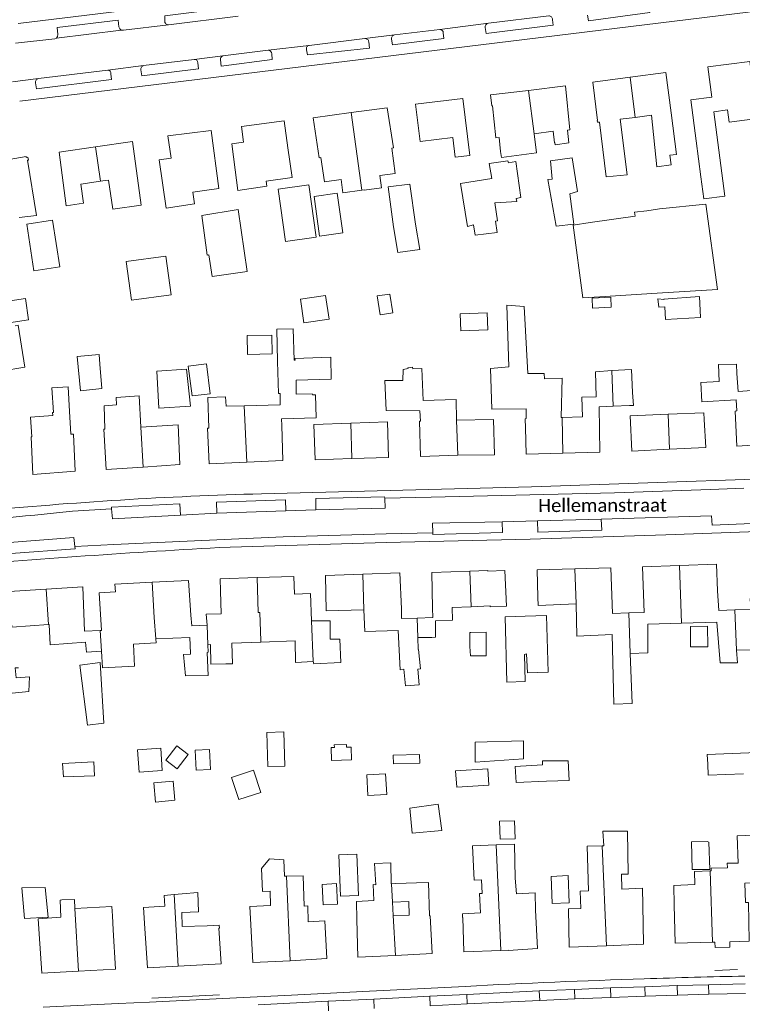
# Model space of a CAD drawing. Extents: x 177628 to 188968, y 384226 to 390673.
# Tile 76 of 256: x 182431 to 182567, y 385806 to 385992. Entities that reach past the tile are written whole.
import ezdxf

# ---------------------------------------------------------------- set-up
doc = ezdxf.new("R2010")
doc.units = 0
for name, color, linetype, lineweight in [('B01_F', 14, 'Continuous', 9), ('B01_T', 14, 'Continuous', 9), ('B02_F', 14, 'Continuous', 9), ('B02_T', 14, 'Continuous', 9), ('B07_D', 14, 'Continuous', 9), ('B07_F', 14, 'Continuous', 9), ('B07_T', 14, 'Continuous', 9), ('B11_F', 14, 'Continuous', 9), ('B11_S', 14, 'Continuous', 9), ('B14_F', 14, 'Continuous', 9), ('T04_F', 253, 'HAAG', 9), ('V00_T', 8, 'Continuous', 9), ('Z06', 7, 'Continuous', 9)]:
    doc.layers.add(name, color=color, linetype=linetype, lineweight=lineweight)
doc.styles.add('Legend', font='calibri.ttf')
doc.linetypes.add('HAAG', pattern='A,4,-1,[5,TOPOCAD.SHX,S=0.35,R=0,X=-0.35,Y=-0.35],-1', length=6)

msp = doc.modelspace()

# ---------------------------------------------------------------- linework, layer by layer
at = {"layer": 'B01_F', "linetype": 'Continuous'}
for points in [[(182554.958, 385966.641), (182553.968, 385974.585)], [(182540.413, 385972.823), (182541.655, 385962.429)], [(182482.187, 385962.342), (182481.398, 385967.952)], [(182471.433, 385963.741), (182471.947, 385959.843)], [(182466.245, 385920.642), (182466.432, 385914.829)], [(182559.794, 385919.835), (182566.295, 385920.214), (182566.378, 385918.082)], [(182446.636, 385919.053), (182446.758, 385914.657)], [(182500.002, 385918.15), (182506.396, 385918.096), (182506.538, 385916.167)], [(182520.025, 385918.422), (182526.518, 385918.463), (182526.513, 385916.634)], [(182432.683, 385916.888), (182432.901, 385913.168)], [(182562.722, 385883.994), (182562.988, 385880.29)], [(182566.011, 385880.394), (182569.034, 385880.498), (182568.952, 385882.56)], [(182505.88, 385878.862), (182508.838, 385878.942), (182508.759, 385880.745)], [(182463.048, 385879.381), (182463.245, 385877.353)], [(182502.884, 385880.616), (182502.922, 385878.782), (182505.88, 385878.862)], [(182562.988, 385880.29), (182566.011, 385880.394)], [(182445.878, 385876.502), (182442.924, 385876.383), (182442.826, 385878.11)], [(182508.003, 385828.782), (182508.223, 385822.475)], [(182528.231, 385826.829), (182528.309, 385823.539)], [(182548.552, 385827.703), (182548.601, 385824.438)], [(182554.532, 385824.504), (182554.444, 385828.202)], [(182494.459, 385821.724), (182494.391, 385825.179)], [(182454.346, 385820.021), (182454.094, 385824.029)], [(182474.376, 385820.733), (182474.185, 385824.202)], [(182448.17, 385822.478), (182448.334, 385819.77)]]:
    msp.add_lwpolyline(points, dxfattribs=at)
at = {"layer": 'B01_T', "linetype": 'Continuous'}
for points in [[(182561.633, 385977.544), (182560.898, 385983.309), (182568.832, 385984.32), (182569.085, 385982.336), (182572.894, 385982.821), (182574.026, 385973.642), (182573.719, 385973.603), (182573.677, 385973.93), (182564.928, 385972.814)], [(182546.178, 385981.31), (182552.968, 385982.201), (182553.968, 385974.585)], [(182526.97, 385978.819), (182533.966, 385979.657), (182534.801, 385971.338), (182534.326, 385971.278), (182534.568, 385968.866), (182531.985, 385968.53), (182531.945, 385968.915), (182531.846, 385968.902), (182531.625, 385971.086), (182528.001, 385970.617)], [(182540.413, 385972.823), (182540.006, 385972.767), (182539.96, 385973.115), (182539.998, 385973.12), (182539.138, 385980.386), (182546.178, 385981.31)], [(182526.97, 385978.819), (182519.791, 385977.96), (182520.01, 385975.875), (182520.136, 385975.89), (182520.771, 385969.8), (182521.37, 385969.881), (182521.649, 385967.23)], [(182515.826, 385966.481), (182513.089, 385966.151), (182512.617, 385969.886), (182506.432, 385969.149), (182505.55, 385976.213), (182514.514, 385977.303), (182515.826, 385966.481)], [(182558.701, 385969.286), (182557.706, 385977.043), (182561.633, 385977.544)], [(182487.655, 385966.095), (182487.35, 385966.054), (182486.198, 385973.644), (182493.351, 385974.613)], [(182493.351, 385974.613), (182500.202, 385975.541), (182501.395, 385967.943), (182501.05, 385967.897)], [(182550.268, 385974.112), (182547.13, 385973.711)], [(182559.582, 385962.414), (182560.131, 385958.26), (182564.099, 385958.766), (182562.055, 385974.786), (182564.634, 385975.115), (182564.928, 385972.814)], [(182481.398, 385967.952), (182480.727, 385973.037), (182472.607, 385971.965), (182472.999, 385968.991), (182470.779, 385968.698), (182471.433, 385963.741)], [(182547.13, 385973.711), (182544.281, 385973.347)], [(182459.322, 385965.984), (182458.697, 385970.198), (182466.861, 385971.189), (182468.33, 385960.224)], [(182453.645, 385957.079), (182451.965, 385969.123), (182444.996, 385968.119)], [(182558.701, 385969.286), (182559.582, 385962.414)], [(182444.996, 385968.119), (182438.088, 385967.123), (182439.417, 385956.964), (182442.733, 385957.432), (182442.212, 385961.071), (182445.935, 385961.606)], [(182425.788, 385958.087), (182424.681, 385965.041), (182431.863, 385966.266), (182431.882, 385966.116), (182432.171, 385966.17), (182432.282, 385965.607), (182432.096, 385965.58), (182433.837, 385955.142), (182430.513, 385954.709)], [(182458.374, 385956.503), (182457.018, 385965.642), (182459.322, 385965.984)], [(182445.935, 385961.606), (182446.809, 385961.731)], [(182491.463, 385961.951), (182491.785, 385959.437), (182495.422, 385959.927)], [(182495.422, 385959.927), (182495.826, 385959.981), (182495.83, 385959.944), (182499.102, 385960.384), (182498.811, 385962.665)], [(182463.389, 385959.537), (182463.721, 385957.297), (182458.374, 385956.503)], [(182468.33, 385960.224), (182465.18, 385959.786)], [(182432.901, 385913.168), (182432.776, 385913.159), (182433.136, 385906.076), (182441.129, 385906.712), (182440.797, 385913.707), (182440.313, 385913.674), (182440.067, 385918.009)], [(182533.475, 385910.089), (182540.456, 385910.27), (182540.358, 385918.882)], [(182540.358, 385918.882), (182542.954, 385918.988)], [(182573.417, 385911.863), (182566.406, 385911.443), (182566.087, 385918.066), (182566.378, 385918.082)], [(182437.005, 385917.785), (182436.865, 385917.775), (182436.896, 385917.235)], [(182480.243, 385915.337), (182480.2, 385916.586), (182486.785, 385916.814)], [(182506.538, 385916.167), (182506.335, 385916.162), (182506.53, 385909.434), (182513.552, 385909.69)], [(182513.552, 385909.69), (182520.514, 385909.757), (182520.332, 385916.471), (182513.319, 385916.342)], [(182526.513, 385916.634), (182526.32, 385916.628), (182526.365, 385914.895)], [(182533.3, 385916.842), (182533.144, 385916.837)], [(182537.166, 385916.959), (182533.3, 385916.842)], [(182546.191, 385917.164), (182546.491, 385910.463)], [(182553.383, 385917.473), (182560.17, 385917.765), (182560.236, 385916.462)], [(182553.668, 385910.835), (182560.502, 385911.189), (182560.236, 385916.462)], [(182446.758, 385914.657), (182446.535, 385914.644), (182446.986, 385907), (182453.989, 385907.46)], [(182453.989, 385907.46), (182460.934, 385907.916), (182460.604, 385915.45), (182453.561, 385915.046)], [(182466.432, 385914.829), (182466.162, 385914.819), (182466.524, 385908.052), (182473.653, 385908.387)], [(182473.653, 385908.387), (182480.468, 385908.707), (182480.243, 385915.337)], [(182493.295, 385915.779), (182486.314, 385915.547), (182486.558, 385908.855), (182493.493, 385909.059)], [(182493.295, 385915.779), (182500.238, 385916.009), (182500.477, 385909.265), (182493.493, 385909.059)], [(182526.365, 385914.895), (182526.494, 385909.909), (182533.475, 385910.089)], [(182546.491, 385910.463), (182553.668, 385910.835)], [(182528.736, 385882.826), (182528.58, 385887.979), (182535.696, 385888.191)], [(182535.696, 385888.191), (182542.555, 385888.395)], [(182542.555, 385888.395), (182542.84, 385879.732), (182545.953, 385879.827)], [(182545.953, 385879.827), (182548.848, 385879.916), (182548.529, 385888.569)], [(182548.529, 385888.569), (182555.549, 385888.809)], [(182555.549, 385888.809), (182562.542, 385889.049), (182562.722, 385883.994)], [(182475.565, 385886.51), (182468.601, 385886.3), (182468.669, 385884.039)], [(182485.87, 385878.337), (182485.714, 385883.484), (182482.625, 385883.391), (182482.529, 385886.72), (182475.565, 385886.51)], [(182495.792, 385880.427), (182488.646, 385880.237), (182488.549, 385886.93), (182495.561, 385887.168)], [(182495.561, 385887.168), (182502.574, 385887.406), (182502.884, 385880.616)], [(182508.759, 385880.745), (182508.636, 385887.486), (182515.831, 385887.723)], [(182515.831, 385887.723), (182519.282, 385887.836), (182519.284, 385887.759), (182522.48, 385887.886), (182522.772, 385881.128), (182519.681, 385881.012), (182519.677, 385881.143), (182516.075, 385881.011)], [(182435.633, 385884.347), (182442.607, 385884.783), (182442.826, 385878.11)], [(182448.772, 385883.823), (182448.664, 385885.257), (182455.724, 385885.63)], [(182455.724, 385885.63), (182462.58, 385885.993), (182463.048, 385879.381)], [(182436.052, 385877.651), (182429.171, 385877.128), (182428.659, 385883.911), (182435.633, 385884.347)], [(182445.878, 385876.502), (182446.14, 385876.513), (182445.693, 385883.66), (182448.772, 385883.823)], [(182468.669, 385884.039), (182468.801, 385879.673)], [(182535.963, 385881.545), (182528.784, 385881.256), (182528.736, 385882.826)], [(182516.075, 385881.011), (182512.474, 385880.88)], [(182465.96, 385879.587), (182468.801, 385879.673)], [(182466.097, 385877.518), (182465.96, 385879.587)], [(182436.214, 385877.663), (182436.052, 385877.651)], [(182463.245, 385877.353), (182466.097, 385877.518)], [(182462.974, 385872.204), (182462.821, 385875.19)], [(182466.259, 385873.814), (182466.322, 385872.375), (182466.116, 385872.364)], [(182476.309, 385874.314), (182470.775, 385874.114), (182470.917, 385870.208), (182469.646, 385870.191)], [(182565.099, 385817.545), (182568.73, 385817.65), (182568.575, 385825.002), (182568.059, 385824.984)], [(182517.843, 385822.992), (182514.444, 385822.807), (182514.466, 385822.129), (182514.506, 385822.131), (182514.716, 385815.61), (182521.706, 385815.911)], [(182521.706, 385815.911), (182523.076, 385815.97), (182523.078, 385815.899), (182528.663, 385816.261), (182528.309, 385823.539)], [(182541.71, 385816.791), (182534.681, 385816.512), (182534.554, 385823.746), (182536.834, 385823.858)], [(182548.601, 385824.438), (182548.711, 385817.068), (182541.71, 385816.791)], [(182554.532, 385824.504), (182554.701, 385817.243), (182561.788, 385817.449)], [(182481.805, 385813.922), (182488.764, 385814.367), (182488.376, 385821.508), (182485.241, 385821.334)], [(182494.459, 385821.724), (182494.674, 385814.59), (182501.749, 385814.959)], [(182501.749, 385814.959), (182508.736, 385815.324), (182508.323, 385822.478), (182508.223, 385822.475)], [(182448.334, 385819.77), (182448.783, 385812.34), (182441.75, 385811.946)], [(182460.641, 385812.901), (182454.814, 385812.58), (182454.346, 385820.021)], [(182466.119, 385820.581), (182468.418, 385820.69), (182468.461, 385820.125), (182468.3, 385820.118), (182468.786, 385813.349), (182460.641, 385812.901)], [(182474.376, 385820.733), (182474.769, 385813.582), (182481.805, 385813.922)], [(182441.75, 385811.946), (182434.824, 385811.558), (182434.302, 385819.056)], [(182561.788, 385817.449), (182562.233, 385817.462)], [(182562.233, 385817.462), (182562.286, 385816.453), (182565.095, 385816.535), (182565.099, 385817.545)]]:
    msp.add_lwpolyline(points, dxfattribs=at)
at = {"layer": 'B02_F', "linetype": 'Continuous'}
for points in [[(182523.014, 385965.501), (182519.527, 385964.963), (182520.031, 385962.101)], [(182536.219, 385959.682), (182535.251, 385966.053), (182531.102, 385965.448)], [(182520.031, 385962.101), (182514.109, 385961.185)], [(182465.08, 385955.121), (182471.966, 385956.254), (182473.715, 385944.491)], [(182432, 385953.494), (182436.868, 385954.227), (182438.198, 385945.394)], [(182456.951, 385918.605), (182462.983, 385919.028), (182462.179, 385925.995)], [(182442.168, 385921.929), (182446.184, 385922.355)], [(182463.271, 385920.938), (182466.717, 385921.316)], [(182522.542, 385879.065), (182526.318, 385879.206)], [(182526.318, 385879.206), (182530.339, 385879.356)], [(182485.87, 385878.337), (182489.419, 385878.313), (182489.404, 385874.887)], [(182490.62, 385828.543), (182490.817, 385824.671), (182488.082, 385824.533)], [(182534.679, 385824.924), (182531.436, 385824.785), (182531.215, 385829.924)], [(182436.043, 385822.196), (182431.545, 385821.966)]]:
    msp.add_lwpolyline(points, dxfattribs=at)
at = {"layer": 'B02_T', "linetype": 'Continuous'}
for points in [[(182486.775, 385951.01), (182480.977, 385950.214), (182479.579, 385960.104), (182485.369, 385960.895), (182486.775, 385951.01)], [(182505.588, 385953.5), (182504.495, 385961.07), (182500.364, 385960.519), (182501.403, 385952.951)], [(182491.832, 385951.856), (182487.36, 385951.21), (182486.401, 385958.708), (182490.725, 385959.333), (182491.832, 385951.856)], [(182542.954, 385918.988), (182546.103, 385919.117)]]:
    msp.add_lwpolyline(points, dxfattribs=at)
at = {"layer": 'B07_D', "linetype": 'Continuous'}
for points in [[(182546.178, 385981.31), (182547.13, 385973.711)], [(182526.97, 385978.819), (182528.001, 385970.617)], [(182493.351, 385974.613), (182495.422, 385959.927)], [(182445.935, 385961.606), (182444.996, 385968.119)], [(182542.713, 385925.725), (182542.954, 385918.988)], [(182473.653, 385908.387), (182473.151, 385919.083)], [(182513.552, 385909.69), (182513.319, 385916.342)], [(182533.3, 385916.842), (182533.475, 385910.089)], [(182553.668, 385910.835), (182553.383, 385917.473)], [(182453.561, 385915.046), (182453.989, 385907.46)], [(182493.295, 385915.779), (182493.493, 385909.059)], [(182535.696, 385888.191), (182535.963, 385881.545)], [(182555.937, 385877.892), (182555.549, 385888.809)], [(182475.765, 385879.883), (182475.565, 385886.51)], [(182495.792, 385880.427), (182495.561, 385887.168)], [(182515.831, 385887.723), (182516.075, 385881.011)], [(182456.39, 385874.896), (182456.098, 385878.988), (182455.724, 385885.63)], [(182436.052, 385877.651), (182435.633, 385884.347)], [(182505.979, 385875.198), (182505.88, 385878.862)], [(182546.198, 385872.141), (182545.953, 385879.827)], [(182566.335, 385872.796), (182566.011, 385880.394)], [(182466.259, 385873.814), (182466.097, 385877.518)], [(182486.217, 385870.622), (182485.87, 385878.337)], [(182445.878, 385876.502), (182446.123, 385872.569)], [(182521.706, 385815.911), (182520.847, 385835.871)], [(182541.71, 385816.791), (182540.874, 385835.708)], [(182561.328, 385830.955), (182561.788, 385817.449)], [(182481.131, 385829.977), (182481.805, 385813.922)], [(182501.224, 385825.03), (182501.041, 385828.528)], [(182460.641, 385812.901), (182459.894, 385826.477)], [(182441.75, 385811.946), (182441.082, 385823.868)], [(182501.749, 385814.959), (182501.357, 385822.48)]]:
    msp.add_lwpolyline(points, dxfattribs=at)
at = {"layer": 'B07_F', "linetype": 'Continuous'}
for points in [[(182476.3, 385874.549), (182476.095, 385879.893)], [(182476.309, 385874.314), (182476.3, 385874.549)]]:
    msp.add_lwpolyline(points, dxfattribs=at)
at = {"layer": 'B07_T', "linetype": 'Continuous'}
msp.add_lwpolyline([(182475.765, 385879.883), (182476.095, 385879.893)], dxfattribs=at)
at = {"layer": 'B11_F', "linetype": 'Continuous'}
for points in [[(182521.649, 385967.23), (182521.826, 385966.132), (182528.498, 385966.999), (182528.001, 385970.617)], [(182463.389, 385959.537), (182465.18, 385959.786)], [(182559.794, 385919.835), (182559.608, 385923.496), (182563.082, 385923.664), (182562.936, 385926.883)], [(182562.936, 385926.883), (182566.311, 385926.967), (182566.399, 385925.178)], [(182566.399, 385925.178), (182566.618, 385921.8), (182569.211, 385921.954), (182569.365, 385918.242)], [(182448.926, 385919.229), (182448.876, 385920.666), (182453.235, 385920.953), (182453.561, 385915.046)], [(182448.926, 385919.229), (182446.636, 385919.053)], [(182486.217, 385870.622), (182482.813, 385870.427), (182482.771, 385874.548), (182476.309, 385874.314)], [(182438.403, 385822.193), (182438.29, 385825.413), (182438.598, 385825.448)], [(182438.598, 385825.448), (182440.988, 385825.555)], [(182440.988, 385825.555), (182441.082, 385823.868)], [(182501.224, 385825.03), (182504.272, 385825.149), (182504.387, 385822.561), (182501.357, 385822.48)], [(182501.357, 385822.48), (182501.224, 385825.03)], [(182441.082, 385823.868), (182448.08, 385824.247), (182448.17, 385822.478)]]:
    msp.add_lwpolyline(points, dxfattribs=at)
at = {"layer": 'B11_S', "linetype": 'Continuous'}
for points in [[(182550.268, 385974.112), (182551.241, 385964.355), (182553.955, 385964.684), (182553.699, 385966.535), (182554.958, 385966.641)], [(182544.281, 385973.347), (182545.609, 385962.841), (182541.655, 385962.429)], [(182498.811, 385962.665), (182501.715, 385963.05), (182501.05, 385967.897)], [(182487.655, 385966.095), (182488.306, 385961.502), (182491.463, 385961.951)], [(182453.645, 385957.079), (182448.243, 385956.303), (182447.451, 385961.823), (182446.809, 385961.731)], [(182482.187, 385962.342), (182477.268, 385961.596), (182477.438, 385960.646), (182471.947, 385959.843)], [(182520.025, 385918.422), (182519.783, 385926.142), (182523.219, 385926.441), (182522.882, 385938.138), (182526.149, 385937.873), (182526.811, 385925.156), (182529.936, 385925.187), (182530, 385924.188), (182533.328, 385924.311), (182533.144, 385916.837)], [(182486.785, 385916.814), (182486.656, 385921.16), (182486.065, 385921.153), (182485.977, 385921.345), (182482.977, 385921.242), (182482.958, 385923.948), (182489.582, 385924.123), (182489.536, 385928.299), (182482.744, 385928.049), (182482.76, 385927.719), (182482.574, 385927.703), (182482.412, 385933.628), (182479.29, 385933.567), (182479.414, 385927.486), (182479.627, 385921.401), (182479.915, 385921.413), (182479.913, 385919.24), (182473.151, 385919.083)], [(182500.002, 385918.15), (182499.761, 385923.849), (182503.175, 385923.855), (182503.23, 385925.974), (182504.171, 385926.125), (182504.141, 385926.279), (182504.976, 385926.407), (182505.041, 385926.053), (182506.773, 385926.128), (182507.016, 385920.083), (182513.285, 385920.28), (182513.319, 385916.342)], [(182542.713, 385925.725), (182539.628, 385925.528), (182539.765, 385920.767), (182537.047, 385920.686), (182537.166, 385916.959)], [(182440.067, 385918.009), (182439.79, 385922.629), (182436.725, 385922.446), (182437.005, 385917.785)], [(182473.151, 385919.083), (182469.692, 385919.002), (182469.591, 385920.77), (182466.245, 385920.642)], [(182436.896, 385917.235), (182432.683, 385916.888)], [(182546.191, 385917.164), (182553.383, 385917.473)], [(182508.64, 385875.199), (182509.335, 385875.235), (182509.359, 385878.339), (182512.54, 385878.455), (182512.474, 385880.88)], [(182546.198, 385872.141), (182546.556, 385862.651), (182543.131, 385862.571), (182542.783, 385875.72), (182536.079, 385875.397), (182535.963, 385881.545)], [(182495.792, 385880.427), (182495.983, 385876.308), (182502.252, 385876.505), (182502.667, 385869.048), (182503.36, 385869.158), (182503.655, 385866.02), (182506.279, 385866.196), (182505.982, 385869.146), (182506.488, 385869.209), (182506.145, 385872.898)], [(182575.985, 385878.815), (182572.203, 385878.692), (182572.238, 385878.072), (182569.528, 385877.988), (182569.671, 385872.856), (182566.335, 385872.796)], [(182446.123, 385872.569), (182443.295, 385872.423), (182443.066, 385874.282), (182436.399, 385873.816), (182436.214, 385877.663)], [(182555.937, 385877.892), (182549.563, 385877.723), (182549.553, 385872.26), (182546.198, 385872.141)], [(182566.335, 385872.796), (182566.498, 385870.391), (182563.261, 385870.358), (182562.589, 385878.069), (182555.937, 385877.892)], [(182462.821, 385875.19), (182456.39, 385874.896)], [(182505.979, 385875.198), (182508.64, 385875.199)], [(182506.145, 385872.898), (182506.041, 385872.895), (182505.979, 385875.198)], [(182456.39, 385874.896), (182456.451, 385874.177), (182452.17, 385873.914), (182452.347, 385869.725), (182446.313, 385869.438), (182446.123, 385872.569)], [(182466.801, 385870.153), (182466.752, 385873.845), (182466.259, 385873.814)], [(182466.116, 385872.364), (182466.331, 385867.968), (182462.022, 385867.903), (182461.628, 385871.929), (182462.948, 385872.015), (182462.974, 385872.204)], [(182469.646, 385870.191), (182466.801, 385870.153)], [(182540.874, 385835.708), (182541.2, 385835.719), (182541.013, 385838.482), (182545.668, 385838.495), (182545.796, 385830.351), (182544.54, 385830.335), (182544.648, 385827.494), (182548.552, 385827.703)], [(182561.328, 385830.955), (182561.529, 385830.961), (182561.523, 385831.478), (182564.598, 385831.57), (182564.589, 385832.454), (182566.665, 385832.445), (182566.474, 385837.609), (182570.965, 385837.819), (182571.29, 385828.682), (182567.926, 385828.664), (182568.059, 385824.984)], [(182520.847, 385835.871), (182524.33, 385836.007), (182524.437, 385829.598), (182524.674, 385826.629), (182528.231, 385826.829)], [(182517.843, 385822.992), (182517.677, 385826.654), (182518.175, 385826.682), (182518.058, 385829.288), (182516.671, 385829.235), (182516.325, 385835.695), (182520.847, 385835.871)], [(182536.834, 385823.858), (182536.747, 385827.092), (182538.307, 385827.16), (182538.043, 385835.615), (182540.874, 385835.708)], [(182481.131, 385829.977), (182480.775, 385829.973), (182480.665, 385833.07), (182477.906, 385833.249), (182476.392, 385831.397), (182476.607, 385827.065), (182478.07, 385827.138), (182478.12, 385824.423), (182474.185, 385824.202)], [(182501.041, 385828.528), (182500.969, 385828.522), (182500.869, 385832.476), (182497.795, 385832.346), (182498.074, 385828.348), (182497.54, 385828.352), (182497.651, 385825.349), (182494.391, 385825.179)], [(182554.444, 385828.202), (182558.431, 385828.353), (182558.362, 385830.865), (182561.328, 385830.955)], [(182485.241, 385821.334), (182485.173, 385824.314), (182484.494, 385824.248), (182484.296, 385830.016), (182481.131, 385829.977)], [(182501.834, 385828.59), (182501.041, 385828.528)], [(182505.763, 385828.677), (182501.834, 385828.59)], [(182508.003, 385828.782), (182505.763, 385828.677)], [(182459.894, 385826.477), (182461.407, 385826.605)], [(182464.324, 385826.852), (182461.407, 385826.605)], [(182464.324, 385826.852), (182464.492, 385823.217)], [(182454.094, 385824.029), (182458.108, 385824.262), (182457.99, 385826.316), (182459.894, 385826.477)], [(182464.492, 385823.217), (182461.306, 385823.07), (182461.405, 385820.406), (182466.119, 385820.581)], [(182438.403, 385822.193), (182434.104, 385821.893), (182434.302, 385819.056)]]:
    msp.add_lwpolyline(points, dxfattribs=at)
at = {"layer": 'B14_F', "linetype": 'Continuous'}
for points in [[(182520.716, 385957.534), (182524.74, 385957.738), (182524.616, 385958.312), (182525.522, 385958.495), (182524.586, 385965.318), (182523.17, 385965.107), (182523.014, 385965.501)], [(182536.219, 385959.682), (182534.811, 385959.237), (182535.56, 385953.493), (182532.197, 385953.101), (182530.613, 385961.927), (182531.449, 385961.98), (182531.102, 385965.448)], [(182514.109, 385961.185), (182515.381, 385953.016), (182516.523, 385953.323), (182516.867, 385951.412), (182521.006, 385951.901), (182520.708, 385954.037), (182521.109, 385954.133), (182520.557, 385957.526), (182520.716, 385957.534)], [(182549.346, 385956.031), (182551.785, 385956.35), (182560.513, 385957.244), (182562.725, 385941.128), (182551.307, 385940.394)], [(182538.644, 385953.768), (182547.152, 385954.971), (182547.045, 385955.729), (182549.346, 385956.031)], [(182432, 385953.494), (182433.33, 385944.661), (182438.198, 385945.394)], [(182465.08, 385955.121), (182466.15, 385947.619), (182466.467, 385947.659), (182467.06, 385943.537), (182473.715, 385944.491)], [(182501.403, 385952.951), (182502.202, 385948.097), (182506.389, 385948.687), (182505.588, 385953.5)], [(182537.261, 385939.49), (182535.382, 385953.307), (182538.644, 385953.768)], [(182458.278, 385947.409), (182459.288, 385940.101), (182451.794, 385939.065), (182450.784, 385946.373), (182458.278, 385947.409)], [(182551.307, 385940.394), (182540.431, 385939.694)], [(182425.845, 385938.51), (182431.706, 385939.391), (182432.316, 385935.332), (182426.455, 385934.45), (182425.845, 385938.51)], [(182484.417, 385934.792), (182483.759, 385939.241), (182488.541, 385939.95), (182489.199, 385935.501), (182484.417, 385934.792)], [(182498.879, 385936.304), (182501.259, 385936.664), (182500.702, 385940.232), (182498.322, 385939.872), (182498.879, 385936.304)], [(182540.431, 385939.694), (182537.261, 385939.49)], [(182538.994, 385939.478), (182539.096, 385937.574), (182542.613, 385937.757), (182542.511, 385939.661), (182538.994, 385939.478)], [(182552.577, 385939.295), (182552.611, 385939.182), (182551.427, 385939.316), (182551.626, 385937.743), (182552.735, 385937.788), (182552.908, 385935.4), (182559.491, 385935.823), (182559.298, 385939.765), (182552.577, 385939.295)], [(182519.136, 385936.689), (182519.267, 385933.457), (182514.161, 385933.251), (182514.03, 385936.483), (182519.136, 385936.689)], [(182426.937, 385926.536), (182427.151, 385925.621), (182431.628, 385926.374), (182430.312, 385934.313), (182429.792, 385934.23)], [(182473.752, 385928.816), (182473.686, 385932.359), (182478.358, 385932.446), (182478.424, 385928.903), (182473.752, 385928.816)], [(182445.798, 385926.982), (182445.644, 385928.78), (182441.484, 385928.392), (182442.168, 385921.929)], [(182446.184, 385922.355), (182445.798, 385926.982)], [(182456.951, 385918.605), (182456.593, 385925.653), (182462.179, 385925.995)], [(182463.271, 385920.938), (182462.511, 385926.592), (182465.993, 385927.046), (182466.717, 385921.316)], [(182546.646, 385921.589), (182546.479, 385925.965), (182542.713, 385925.725)], [(182546.646, 385921.589), (182546.821, 385919.146), (182546.103, 385919.117)], [(182522.542, 385879.065), (182522.852, 385866.734), (182526.307, 385866.83), (182526.189, 385871.939), (182526.584, 385872.069)], [(182526.584, 385872.069), (182526.762, 385868.482), (182530.688, 385868.585), (182530.339, 385879.356)], [(182557.599, 385877.272), (182557.647, 385873.38), (182560.906, 385873.42), (182560.857, 385877.312), (182557.599, 385877.272)], [(182515.87, 385873.439), (182515.831, 385876.114), (182516.045, 385876.109)], [(182515.87, 385873.439), (182515.998, 385871.703), (182518.918, 385871.671), (182518.909, 385876.185)], [(182518.909, 385876.185), (182516.045, 385876.109)], [(182489.404, 385874.887), (182491.213, 385874.874), (182491.444, 385870.463), (182486.288, 385870.196), (182486.217, 385870.622)], [(182441.985, 385869.945), (182445.885, 385870.436), (182446.544, 385858.95), (182443.492, 385858.538), (182441.985, 385869.945)], [(182430.427, 385869.433), (182429.787, 385869.414), (182429.961, 385867.54), (182432.501, 385867.71), (182432.343, 385864.937), (182427.34, 385864.423), (182426.907, 385867.828)], [(182477.622, 385850.728), (182480.799, 385850.821), (182480.616, 385857.299), (182477.439, 385857.206), (182477.622, 385850.728)], [(182458.322, 385851.96), (182460.446, 385850.322), (182462.526, 385853.022), (182460.402, 385854.66), (182458.322, 385851.96)], [(182493.466, 385851.986), (182489.672, 385851.851), (182489.583, 385854.334), (182490.209, 385854.356), (182490.191, 385854.842), (182492.503, 385854.925), (182492.523, 385854.39), (182493.379, 385854.421), (182493.466, 385851.986)], [(182516.831, 385851.57), (182516.868, 385855.37), (182525.977, 385855.568), (182526.028, 385852.177), (182516.831, 385851.57)], [(182452.932, 385853.923), (182453.236, 385849.681), (182457.624, 385849.982), (182457.32, 385854.224), (182452.932, 385853.923)], [(182466.57, 385853.983), (182466.754, 385850.155), (182464.047, 385850.025), (182463.863, 385853.852), (182466.57, 385853.983)], [(182501.344, 385852.855), (182501.391, 385851.221), (182506.396, 385851.373), (182506.349, 385853.007), (182501.344, 385852.855)], [(182560.877, 385851.174), (182560.808, 385853.026), (182570.222, 385853.373), (182570.291, 385851.521)], [(182438.753, 385851.298), (182438.909, 385848.75), (182444.812, 385848.988), (182444.683, 385851.593), (182438.753, 385851.298)], [(182530.196, 385851.785), (182529.6, 385851.783), (182529.627, 385851.083), (182524.428, 385850.73)], [(182530.36, 385847.938), (182534.626, 385848.116), (182534.487, 385851.798), (182530.196, 385851.785)], [(182567.667, 385849.328), (182560.982, 385849.094), (182560.877, 385851.174)], [(182470.743, 385848.649), (182474.884, 385850.013), (182476.267, 385845.8), (182472.144, 385844.465), (182470.743, 385848.649)], [(182496.331, 385849.138), (182499.912, 385849.352), (182500.146, 385845.429), (182496.565, 385845.215), (182496.331, 385849.138)], [(182519.455, 385847.191), (182513.361, 385846.796), (182513.159, 385849.896), (182519.254, 385850.291), (182519.455, 385847.191)], [(182524.428, 385850.73), (182524.641, 385847.7), (182530.36, 385847.938)], [(182456.337, 385844.009), (182456.01, 385847.657), (182459.687, 385847.987), (182460.014, 385844.339), (182456.337, 385844.009)], [(182509.87, 385843.59), (182510.553, 385838.601), (182504.91, 385838.092), (182504.46, 385842.828), (182509.87, 385843.59)], [(182524.428, 385837.05), (182521.578, 385836.955), (182521.474, 385840.369), (182524.324, 385840.464), (182524.428, 385837.05)], [(182557.947, 385831.196), (182557.825, 385836.445), (182560.801, 385836.499)], [(182560.801, 385836.499), (182561.12, 385836.415), (182561.298, 385831.251), (182557.947, 385831.196)], [(182491.032, 385834.019), (182491.346, 385826.191), (182494.76, 385826.327), (182494.446, 385834.155), (182491.032, 385834.019)], [(182488.082, 385824.533), (182487.885, 385828.405), (182490.62, 385828.543)], [(182534.679, 385824.924), (182534.458, 385830.063), (182531.215, 385829.924)], [(182431.545, 385821.966), (182431.046, 385827.763), (182435.45, 385827.84), (182436.043, 385822.196)]]:
    msp.add_lwpolyline(points, dxfattribs=at)
at = {"layer": 'T04_F', "linetype": 'HAAG'}
for points in [[(182566.496, 385812.289), (182562.203, 385812.117)], [(182468.477, 385807.497), (182455.632, 385806.881)]]:
    msp.add_lwpolyline(points, dxfattribs=at)
at = {"layer": 'V00_T', "linetype": 'Continuous'}
for points in [[(182497.86, 386005.149), (182498.02, 386003.5), (182497.94, 386001.5), (182497.82, 386000.751), (182497.599, 386000.025), (182497.39, 385999.69), (182430.31, 385991.5)], [(182430.63, 385976.78), (182591.236, 385996.469)], [(182472.476, 385993.69), (182472.336, 385994.707), (182458.116, 385992.944), (182458.094, 385991.981)], [(182549.885, 385994.548), (182549.955, 385993.561), (182538.293, 385991.985), (182538.125, 385993.056)], [(182471.966, 385992.856), (182458.819, 385991.262)], [(182519.356, 385991.528), (182530.788, 385992.929)], [(182449.423, 385990.869), (182449.283, 385992.149), (182437.71, 385990.721), (182437.827, 385989.403), (182437.767, 385989.044), (182437.576, 385988.734)], [(182449.861, 385990.236), (182449.559, 385990.495), (182449.423, 385990.869)], [(182449.861, 385990.236), (182450.263, 385990.212), (182458.819, 385991.262)], [(182519.356, 385991.528), (182510.176, 385990.36)], [(182531.486, 385992.21), (182531.623, 385991.145), (182518.92, 385989.563), (182518.749, 385990.733)], [(182437.576, 385988.734), (182449.861, 385990.236)], [(182501.593, 385989.32), (182495.976, 385988.638)], [(182510.829, 385989.746), (182510.952, 385988.622), (182501.228, 385987.436), (182501.047, 385988.506)], [(182510.176, 385990.36), (182501.593, 385989.32)], [(182429.841, 385987.746), (182437.295, 385988.606), (182437.576, 385988.734)], [(182485.451, 385987.349), (182477.659, 385986.408)], [(182496.713, 385987.987), (182496.838, 385986.793), (182485.099, 385985.523), (182484.926, 385986.51)], [(182495.976, 385988.638), (182485.451, 385987.349)], [(182469.116, 385985.361), (182463.671, 385984.7)], [(182478.342, 385985.766), (182478.449, 385984.674), (182468.783, 385983.427), (182468.649, 385984.592)], [(182477.659, 385986.408), (182469.116, 385985.361)], [(182454.091, 385983.524), (182447.292, 385982.679)], [(182464.364, 385984.055), (182464.471, 385982.918), (182453.778, 385981.604), (182453.576, 385982.721)], [(182463.671, 385984.7), (182454.091, 385983.524)], [(182447.876, 385981.974), (182448.036, 385980.866), (182433.793, 385979.114), (182433.649, 385980.228)], [(182447.292, 385982.679), (182434.172, 385981.055)], [(182434.172, 385981.055), (182429.275, 385980.459)], [(182643.341, 385908.837), (182620.87, 385907.51), (182571.59, 385905.24), (182527.53, 385903.7), (182476.423, 385902.405)], [(182508.542, 385901.766), (182543.26, 385902.57), (182561.393, 385903.229)], [(182561.393, 385903.229), (182567.725, 385903.463)], [(182467.944, 385898.699), (182467.872, 385900.827), (182480.94, 385901.279), (182481.028, 385899.143)], [(182486.717, 385899.328), (182486.667, 385901.482), (182499.719, 385901.825), (182499.73, 385901.573)], [(182486.717, 385899.328), (182499.81, 385899.687), (182499.73, 385901.573)], [(182499.73, 385901.573), (182508.542, 385901.766)], [(182440.595, 385899.114), (182448.026, 385899.522)], [(182448.026, 385899.522), (182448.028, 385899.855), (182460.957, 385900.514), (182461.081, 385898.379)], [(182448.026, 385899.522), (182448.191, 385897.676), (182461.081, 385898.379)], [(182651.022, 385899.531), (182630.61, 385898.29), (182587.77, 385895.91), (182552.97, 385894.6), (182527.28, 385893.83), (182500, 385893.185), (182468.37, 385892.21)], [(182481.028, 385899.143), (182486.717, 385899.328)], [(182630.446, 385899.899), (182601.15, 385898.125), (182561.705, 385896.445), (182561.605, 385898.25), (182540.727, 385897.622)], [(182461.081, 385898.379), (182467.944, 385898.699)], [(182467.944, 385898.699), (182481.028, 385899.143)], [(182528.67, 385897.275), (182540.727, 385897.622)], [(182528.67, 385897.275), (182528.699, 385895.119), (182540.822, 385895.498), (182540.727, 385897.622)], [(182508.829, 385895.013), (182508.785, 385896.829), (182521.986, 385897.113)], [(182521.986, 385897.113), (182528.67, 385897.275)], [(182521.986, 385897.113), (182522.009, 385895.088)], [(182441.052, 385892.404), (182440.9, 385894.122), (182428.716, 385893.161)], [(182448.425, 385892.817), (182460.951, 385893.391), (182480.52, 385894.23), (182500.036, 385894.822)], [(182500.036, 385894.822), (182508.829, 385895.013)], [(182508.829, 385895.013), (182508.831, 385894.695), (182522.009, 385895.088)], [(182441.052, 385892.404), (182441.14, 385891.986), (182428.943, 385891.118), (182428.716, 385893.161)], [(182448.425, 385892.817), (182441.052, 385892.404)], [(182482.058, 385807.447), (182495.621, 385808.101), (182514.983, 385809.091)], [(182528.972, 385808.223), (182515.261, 385807.56)], [(182535.652, 385808.519), (182528.972, 385808.223)], [(182528.972, 385808.223), (182529.071, 385806.427)], [(182542.47, 385808.778), (182535.652, 385808.519)], [(182535.713, 385806.734), (182535.652, 385808.519)], [(182548.956, 385809.026), (182542.47, 385808.778)], [(182542.47, 385808.778), (182542.548, 385806.995)], [(182555.116, 385809.235), (182548.956, 385809.026)], [(182549.024, 385807.237), (182548.956, 385809.026)], [(182561.051, 385809.385), (182555.116, 385809.235)], [(182555.116, 385809.235), (182555.17, 385807.437)], [(182567.999, 385809.552), (182561.051, 385809.385)], [(182561.079, 385807.62), (182561.051, 385809.385)], [(182455.226, 385806.103), (182449.293, 385805.818)], [(182469.079, 385806.785), (182455.226, 385806.103)], [(182482.058, 385807.447), (182469.079, 385806.785)], [(182489.014, 385806.259), (182475.761, 385805.607)], [(182497.671, 385806.677), (182489.014, 385806.259)], [(182489.014, 385806.259), (182489.107, 385804.467)], [(182508.257, 385807.216), (182497.671, 385806.677)], [(182497.765, 385804.876), (182497.671, 385806.677)], [(182515.261, 385807.56), (182508.257, 385807.216)], [(182508.257, 385807.216), (182508.356, 385805.409)], [(182515.34, 385805.767), (182515.261, 385807.56)], [(182529.071, 385806.427), (182515.34, 385805.767)], [(182535.713, 385806.734), (182529.071, 385806.427)], [(182542.548, 385806.995), (182535.713, 385806.734)], [(182549.024, 385807.237), (182542.548, 385806.995)], [(182555.17, 385807.437), (182549.024, 385807.237)], [(182561.079, 385807.62), (182555.17, 385807.437)], [(182568.01, 385807.727), (182561.079, 385807.62)], [(182449.293, 385805.818), (182435.053, 385805.13)], [(182515.34, 385805.767), (182508.356, 385805.409)]]:
    msp.add_lwpolyline(points, dxfattribs=at)
for centre, radius, start, end in [((182530.845, 385992.286), 0.645, 353.20951, 95.09236), ((182458.771, 385991.938), 0.678, 176.37427, 274.10187), ((182519.465, 385990.816), 0.72, 98.66777, 186.60717), ((182501.722, 385988.643), 0.689, 100.81142, 191.48419), ((182510.191, 385989.721), 0.639, 2.20976, 91.31641), ((182485.573, 385986.689), 0.671, 100.4781, 195.44977), ((182496.025, 385987.95), 0.689, 3.04833, 94.04265), ((182469.253, 385984.752), 0.624, 102.63392, 194.82695), ((182477.675, 385985.74), 0.668, 2.20316, 91.34156), ((182454.221, 385982.874), 0.663, 101.29182, 193.36042), ((182463.701, 385984.038), 0.663, 1.48727, 92.62188), ((182447.266, 385982.063), 0.617, 351.69566, 87.57892), ((182434.278, 385980.409), 0.655, 99.34791, 196.03305), ((182496.941, 385140.095), 762.586, 91.54174, 95.562567), ((182323.721, 386990.527), 1097.653, 274.626099, 276.112226), ((182555.977, 384294.122), 1600.488, 93.137802, 95.076697), ((182604.748, 384084.405), 1727.02, 91.854381, 92.979406), ((182605.62, 384067.338), 1744.107, 91.238938, 91.864852)]:
    msp.add_arc(centre, radius, start, end, dxfattribs=at)

# ---------------------------------------------------------------- texts
at = {"layer": 'Z06', "linetype": 'Continuous', "style": 'Legend'}
msp.add_text('Hellemanstraat', height=2.5, rotation=0.28648, dxfattribs=at).set_placement((182528.804, 385898.92))

doc.saveas('drawing.dxf')
